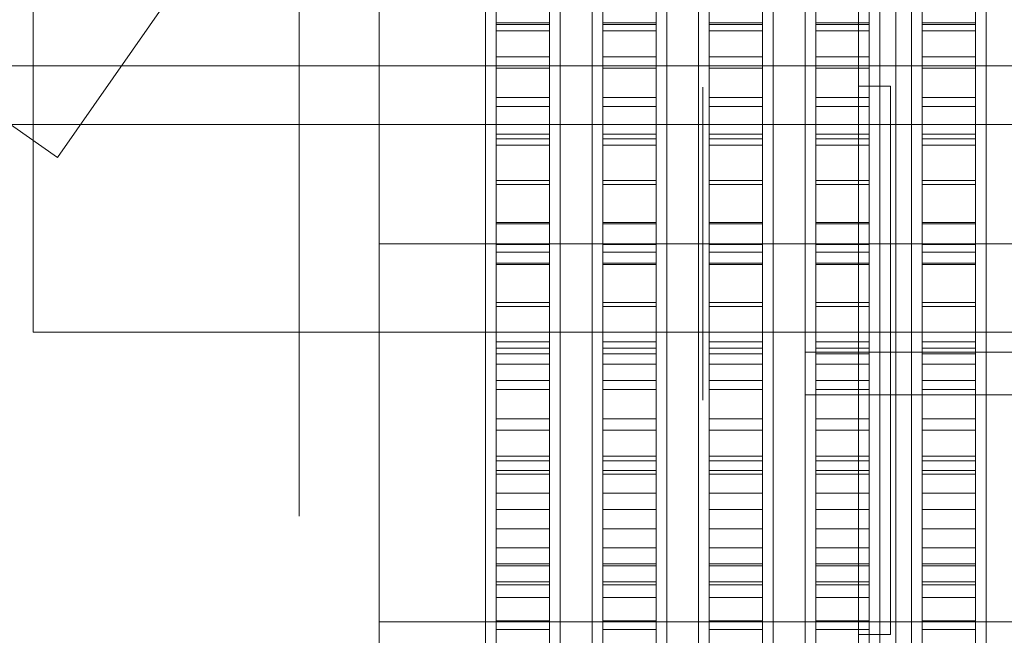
# Model space of a CAD drawing. Header units: millimetres. Extents: x -2233 to 61924, y -68080 to 6847.
# Tile 20 of 256: x -1728 to -1543, y -34457 to -34341. Entities that reach past the tile are written whole.
import ezdxf

# ---------------------------------------------------------------- set-up
doc = ezdxf.new("R2010")
doc.units = ezdxf.units.MM
for name, color, linetype, lineweight in [('COTAS_O', 1, 'Continuous', 0), ('COTAS_P', 1, 'Continuous', 0), ('frontal_briquetadora', 7, 'Continuous', 0), ('frontal_C03', 7, 'Continuous', 0), ('frontal_tolva', 7, 'Continuous', 0)]:
    doc.layers.add(name, color=color, linetype=linetype, lineweight=lineweight)
doc.dimstyles.new('R19_100', dxfattribs={"dimtxt": 250, "dimasz": 150, "dimexe": 150, "dimexo": 80, "dimgap": 100, "dimtad": 1, "dimtih": 1, "dimtoh": 1, "dimdsep": 46, "dimcen": 0.09, "dimadec": 0, "dimazin": 0, "dimtfac": 1, "dimtdec": 4, "dimtofl": 0, "dimtmove": 0, "dimatfit": 3, "dimfxl": 1, "dimtolj": 1, "dimtzin": 0, "dimarcsym": 0})

# ---------------------------------------------------------------- blocks, each defined once
blk = doc.blocks.new('DIM_R27_48')
at = {"layer": 'COTAS_P'}
for p, q in [((-1750, -34600), (-1600, -34555)), ((2600, -34600), (2450, -34555)), ((-1750, -35500), (-1750, -34600)), ((-1750, -34600), (2600, -34600)), ((-1750, -34600), (-1600, -34645)), ((2600, -34600), (2450, -34645)), ((2600, -35500), (2600, -34600))]:
    blk.add_line(p, q, dxfattribs=at)
blk.add_text('4350 P', height=250, dxfattribs=at).set_placement((425, -34500))
blk = doc.blocks.new('DIM_R27_51')
at = {"layer": 'COTAS_O'}
for p, q in [((-1725, -31700), (-1025, -31700)), ((-1025, -31700), (-1070, -31850)), ((-1025, -34400), (-1025, -31700)), ((-1025, -31700), (-980, -31850)), ((-1025, -34400), (-1070, -34250)), ((-1025, -34400), (-980, -34250)), ((-1725, -34400), (-1025, -34400))]:
    blk.add_line(p, q, dxfattribs=at)
blk.add_text('2700 O', height=250, rotation=90, dxfattribs=at).set_placement((-1125, -33050))
blk = doc.blocks.new('DIM_R27_52')
at = {"layer": 'COTAS_O'}
for p, q in [((-1725, -33700), (-1575, -33655)), ((1725, -33700), (1575, -33655)), ((-1725, -34400), (-1725, -33700)), ((-1725, -33700), (1725, -33700)), ((-1725, -33700), (-1575, -33745)), ((1725, -33700), (1575, -33745)), ((1725, -34400), (1725, -33700))]:
    blk.add_line(p, q, dxfattribs=at)
blk.add_text('3450 O', height=250, dxfattribs=at).set_placement((0, -33600))

msp = doc.modelspace()

# ---------------------------------------------------------------- linework, layer by layer
at = {"layer": 'frontal_briquetadora'}
for p, q in [((-1638, -34320.682), (-1638, -34342.212)), ((-1628, -34320.682), (-1628, -34342.212)), ((-1618, -34320.682), (-1618, -34342.212)), ((-1608, -34320.682), (-1608, -34342.212)), ((-1598, -34320.682), (-1598, -34342.212)), ((-1588, -34320.682), (-1588, -34342.212)), ((-1578, -34320.682), (-1578, -34342.212)), ((-1568, -34320.682), (-1568, -34342.212)), ((-1558, -34320.682), (-1558, -34342.212)), ((-1548, -34320.682), (-1548, -34342.212)), ((-1638, -34320.923), (-1638, -34341.896)), ((-1628, -34320.923), (-1628, -34341.896)), ((-1618, -34320.923), (-1618, -34341.896)), ((-1608, -34320.923), (-1608, -34341.896)), ((-1598, -34320.923), (-1598, -34341.896)), ((-1588, -34320.923), (-1588, -34341.896)), ((-1578, -34320.923), (-1578, -34341.896)), ((-1568, -34320.923), (-1568, -34341.896)), ((-1558, -34320.923), (-1558, -34341.896)), ((-1548, -34320.923), (-1548, -34341.896)), ((-1640, -34344.436), (-1640, -34326.286)), ((-1626, -34344.436), (-1626, -34326.286)), ((-1620, -34344.436), (-1620, -34326.286)), ((-1606, -34344.436), (-1606, -34326.286)), ((-1600, -34344.436), (-1600, -34326.286)), ((-1586, -34344.436), (-1586, -34326.286)), ((-1580, -34344.436), (-1580, -34326.286)), ((-1566, -34344.436), (-1566, -34326.286)), ((-1560, -34344.436), (-1560, -34326.286)), ((-1546, -34344.436), (-1546, -34326.286)), ((-1660, -34345.082), (-1660, -34326.995)), ((-1640, -34345.082), (-1640, -34326.995)), ((-1626, -34345.082), (-1626, -34326.995)), ((-1620, -34345.082), (-1620, -34326.995)), ((-1606, -34345.082), (-1606, -34326.995)), ((-1600, -34345.082), (-1600, -34326.995)), ((-1586, -34345.082), (-1586, -34326.995)), ((-1580, -34345.082), (-1580, -34326.995)), ((-1566, -34345.082), (-1566, -34326.995)), ((-1560, -34345.082), (-1560, -34326.995)), ((-1546, -34345.082), (-1546, -34326.995)), ((-1675, -34330), (-1675, -34349.294)), ((-1660, -34330), (-1660, -34349.721)), ((-1660, -34330), (-1660, -34349.862)), ((-1660, -34330), (-1660, -34349.294)), ((-1640, -34330), (-1640, -34349.862)), ((-1640, -34330), (-1640, -34349.621)), ((-1626, -34330), (-1626, -34349.862)), ((-1626, -34330), (-1626, -34349.621)), ((-1620, -34330), (-1620, -34349.862)), ((-1620, -34330), (-1620, -34349.621)), ((-1606, -34330), (-1606, -34349.862)), ((-1606, -34330), (-1606, -34349.621)), ((-1600, -34330), (-1600, -34349.862)), ((-1600, -34330), (-1600, -34349.621)), ((-1586, -34330), (-1586, -34349.862)), ((-1586, -34330), (-1586, -34349.621)), ((-1580, -34330), (-1580, -34349.862)), ((-1580, -34330), (-1580, -34349.621)), ((-1566, -34330), (-1566, -34349.862)), ((-1566, -34330), (-1566, -34349.621)), ((-1560, -34330), (-1560, -34349.862)), ((-1560, -34330), (-1560, -34349.621)), ((-1546, -34330), (-1546, -34349.862)), ((-1546, -34330), (-1546, -34349.621)), ((-1638, -34343.381), (-1638, -34336.471)), ((-1628, -34343.381), (-1628, -34336.471)), ((-1618, -34343.381), (-1618, -34336.471)), ((-1608, -34343.381), (-1608, -34336.471)), ((-1598, -34343.381), (-1598, -34336.471)), ((-1588, -34343.381), (-1588, -34336.471)), ((-1578, -34343.381), (-1578, -34336.471)), ((-1568, -34343.381), (-1568, -34336.471)), ((-1558, -34343.381), (-1558, -34336.471)), ((-1548, -34343.381), (-1548, -34336.471)), ((-1638, -34348.262), (-1638, -34340.735)), ((-1628, -34348.262), (-1628, -34340.735)), ((-1618, -34348.262), (-1618, -34340.735)), ((-1608, -34348.262), (-1608, -34340.735)), ((-1598, -34348.262), (-1598, -34340.735)), ((-1588, -34348.262), (-1588, -34340.735)), ((-1578, -34348.262), (-1578, -34340.735)), ((-1568, -34348.262), (-1568, -34340.735)), ((-1558, -34348.262), (-1558, -34340.735)), ((-1548, -34348.262), (-1548, -34340.735)), ((-1638, -34341.896), (-1638, -34362.811)), ((-1638, -34341.896), (-1628, -34341.896)), ((-1638, -34342.212), (-1638, -34363.683)), ((-1638, -34342.212), (-1628, -34342.212)), ((-1628, -34341.896), (-1628, -34362.811)), ((-1628, -34342.212), (-1628, -34363.683)), ((-1618, -34341.896), (-1618, -34362.811)), ((-1618, -34341.896), (-1608, -34341.896)), ((-1618, -34342.212), (-1618, -34363.683)), ((-1618, -34342.212), (-1608, -34342.212)), ((-1608, -34341.896), (-1608, -34362.811)), ((-1608, -34342.212), (-1608, -34363.683)), ((-1598, -34341.896), (-1598, -34362.811)), ((-1598, -34341.896), (-1588, -34341.896)), ((-1598, -34342.212), (-1598, -34363.683)), ((-1598, -34342.212), (-1588, -34342.212)), ((-1588, -34341.896), (-1588, -34362.811)), ((-1588, -34342.212), (-1588, -34363.683)), ((-1578, -34341.896), (-1578, -34362.811)), ((-1578, -34341.896), (-1568, -34341.896)), ((-1578, -34342.212), (-1578, -34363.683)), ((-1578, -34342.212), (-1568, -34342.212)), ((-1568, -34341.896), (-1568, -34362.811)), ((-1568, -34342.212), (-1568, -34363.683)), ((-1558, -34341.896), (-1558, -34362.811)), ((-1558, -34341.896), (-1548, -34341.896)), ((-1558, -34342.212), (-1558, -34363.683)), ((-1558, -34342.212), (-1548, -34342.212)), ((-1548, -34341.896), (-1548, -34362.811)), ((-1548, -34342.212), (-1548, -34363.683)), ((-1640, -34363.649), (-1640, -34344.436)), ((-1638, -34350.441), (-1638, -34343.381)), ((-1638, -34343.381), (-1628, -34343.381)), ((-1628, -34350.441), (-1628, -34343.381)), ((-1626, -34363.649), (-1626, -34344.436)), ((-1620, -34363.649), (-1620, -34344.436)), ((-1618, -34350.441), (-1618, -34343.381)), ((-1618, -34343.381), (-1608, -34343.381)), ((-1608, -34350.441), (-1608, -34343.381)), ((-1606, -34363.649), (-1606, -34344.436)), ((-1600, -34363.649), (-1600, -34344.436)), ((-1598, -34350.441), (-1598, -34343.381)), ((-1598, -34343.381), (-1588, -34343.381)), ((-1588, -34350.441), (-1588, -34343.381)), ((-1586, -34363.649), (-1586, -34344.436)), ((-1580, -34363.649), (-1580, -34344.436)), ((-1578, -34350.441), (-1578, -34343.381)), ((-1578, -34343.381), (-1568, -34343.381)), ((-1568, -34350.441), (-1568, -34343.381)), ((-1566, -34363.649), (-1566, -34344.436)), ((-1560, -34363.649), (-1560, -34344.436)), ((-1558, -34350.441), (-1558, -34343.381)), ((-1558, -34343.381), (-1548, -34343.381)), ((-1548, -34350.441), (-1548, -34343.381)), ((-1546, -34363.649), (-1546, -34344.436)), ((-1660, -34364.025), (-1660, -34345.082)), ((-1640, -34364.025), (-1640, -34345.082)), ((-1626, -34364.025), (-1626, -34345.082)), ((-1620, -34364.025), (-1620, -34345.082)), ((-1606, -34364.025), (-1606, -34345.082)), ((-1600, -34364.025), (-1600, -34345.082)), ((-1586, -34364.025), (-1586, -34345.082)), ((-1580, -34364.025), (-1580, -34345.082)), ((-1566, -34364.025), (-1566, -34345.082)), ((-1560, -34364.025), (-1560, -34345.082)), ((-1546, -34364.025), (-1546, -34345.082)), ((-1638, -34355.92), (-1638, -34348.262)), ((-1638, -34348.262), (-1628, -34348.262)), ((-1628, -34355.92), (-1628, -34348.262)), ((-1618, -34355.92), (-1618, -34348.262)), ((-1618, -34348.262), (-1608, -34348.262)), ((-1608, -34355.92), (-1608, -34348.262)), ((-1598, -34355.92), (-1598, -34348.262)), ((-1598, -34348.262), (-1588, -34348.262)), ((-1588, -34355.92), (-1588, -34348.262)), ((-1578, -34355.92), (-1578, -34348.262)), ((-1578, -34348.262), (-1568, -34348.262)), ((-1568, -34355.92), (-1568, -34348.262)), ((-1558, -34355.92), (-1558, -34348.262)), ((-1558, -34348.262), (-1548, -34348.262)), ((-1548, -34355.92), (-1548, -34348.262)), ((-1675, -34349.294), (-1675, -34367.93)), ((-1660, -34349.294), (-1660, -34367.93)), ((-1660, -34349.721), (-1660, -34367.845)), ((-1660, -34349.862), (-1660, -34369.642)), ((-1640, -34349.621), (-1640, -34369.158)), ((-1640, -34349.862), (-1640, -34369.642)), ((-1626, -34349.621), (-1626, -34369.158)), ((-1626, -34349.862), (-1626, -34369.642)), ((-1620, -34349.621), (-1620, -34369.158)), ((-1620, -34349.862), (-1620, -34369.642)), ((-1606, -34349.621), (-1606, -34369.158)), ((-1606, -34349.862), (-1606, -34369.642)), ((-1600, -34349.621), (-1600, -34369.158)), ((-1600, -34349.862), (-1600, -34369.642)), ((-1586, -34349.621), (-1586, -34369.158)), ((-1586, -34349.862), (-1586, -34369.642)), ((-1580, -34349.621), (-1580, -34369.158)), ((-1580, -34349.862), (-1580, -34369.642)), ((-1566, -34349.621), (-1566, -34369.158)), ((-1566, -34349.862), (-1566, -34369.642)), ((-1560, -34349.621), (-1560, -34369.158)), ((-1560, -34349.862), (-1560, -34369.642)), ((-1546, -34349.621), (-1546, -34369.158)), ((-1546, -34349.862), (-1546, -34369.642)), ((-1638, -34357.624), (-1638, -34350.441)), ((-1638, -34350.441), (-1628, -34350.441)), ((-1628, -34357.624), (-1628, -34350.441)), ((-1618, -34357.624), (-1618, -34350.441)), ((-1618, -34350.441), (-1608, -34350.441)), ((-1608, -34357.624), (-1608, -34350.441)), ((-1598, -34357.624), (-1598, -34350.441)), ((-1598, -34350.441), (-1588, -34350.441)), ((-1588, -34357.624), (-1588, -34350.441)), ((-1578, -34357.624), (-1578, -34350.441)), ((-1578, -34350.441), (-1568, -34350.441)), ((-1568, -34357.624), (-1568, -34350.441)), ((-1558, -34357.624), (-1558, -34350.441)), ((-1558, -34350.441), (-1548, -34350.441)), ((-1548, -34357.624), (-1548, -34350.441)), ((-1660, -34359.632), (-1660, -34353.762)), ((-1599.2, -34359.818), (-1599.2, -34353.994)), ((-1638, -34363.681), (-1638, -34355.92)), ((-1638, -34355.92), (-1628, -34355.92)), ((-1638, -34364.904), (-1638, -34357.624)), ((-1638, -34357.624), (-1628, -34357.624)), ((-1628, -34363.681), (-1628, -34355.92)), ((-1628, -34364.904), (-1628, -34357.624)), ((-1618, -34363.681), (-1618, -34355.92)), ((-1618, -34355.92), (-1608, -34355.92)), ((-1618, -34364.904), (-1618, -34357.624)), ((-1618, -34357.624), (-1608, -34357.624)), ((-1608, -34363.681), (-1608, -34355.92)), ((-1608, -34364.904), (-1608, -34357.624)), ((-1598, -34363.681), (-1598, -34355.92)), ((-1598, -34355.92), (-1588, -34355.92)), ((-1598, -34364.904), (-1598, -34357.624)), ((-1598, -34357.624), (-1588, -34357.624)), ((-1588, -34363.681), (-1588, -34355.92)), ((-1588, -34364.904), (-1588, -34357.624)), ((-1578, -34363.681), (-1578, -34355.92)), ((-1578, -34355.92), (-1568, -34355.92)), ((-1578, -34364.904), (-1578, -34357.624)), ((-1578, -34357.624), (-1568, -34357.624)), ((-1568, -34363.681), (-1568, -34355.92)), ((-1568, -34364.904), (-1568, -34357.624)), ((-1558, -34363.681), (-1558, -34355.92)), ((-1558, -34355.92), (-1548, -34355.92)), ((-1558, -34364.904), (-1558, -34357.624)), ((-1558, -34357.624), (-1548, -34357.624)), ((-1548, -34363.681), (-1548, -34355.92)), ((-1548, -34364.904), (-1548, -34357.624)), ((-1660, -34370.21), (-1660, -34359.632)), ((-1660, -34365.418), (-1660, -34360.977)), ((-1599.2, -34370.313), (-1599.2, -34359.818)), ((-1638, -34362.811), (-1638, -34383.567)), ((-1638, -34362.811), (-1628, -34362.811)), ((-1628, -34362.811), (-1628, -34383.567)), ((-1618, -34362.811), (-1618, -34383.567)), ((-1618, -34362.811), (-1608, -34362.811)), ((-1608, -34362.811), (-1608, -34383.567)), ((-1598, -34362.811), (-1598, -34383.567)), ((-1598, -34362.811), (-1588, -34362.811)), ((-1588, -34362.811), (-1588, -34383.567)), ((-1578, -34362.811), (-1578, -34383.567)), ((-1578, -34362.811), (-1568, -34362.811)), ((-1568, -34362.811), (-1568, -34383.567)), ((-1558, -34362.811), (-1558, -34383.567)), ((-1558, -34362.811), (-1548, -34362.811)), ((-1548, -34362.811), (-1548, -34383.567)), ((-1660, -34383.4), (-1660, -34364.025)), ((-1640, -34383.4), (-1640, -34363.649)), ((-1640, -34383.4), (-1640, -34364.025)), ((-1638, -34371.516), (-1638, -34363.681)), ((-1638, -34363.683), (-1638, -34384.991)), ((-1638, -34363.683), (-1628, -34363.683)), ((-1638, -34372.253), (-1638, -34364.904)), ((-1638, -34364.904), (-1628, -34364.904)), ((-1628, -34371.516), (-1628, -34363.681)), ((-1628, -34363.683), (-1628, -34384.991)), ((-1628, -34372.253), (-1628, -34364.904)), ((-1626, -34383.4), (-1626, -34363.649)), ((-1626, -34383.4), (-1626, -34364.025)), ((-1620, -34383.4), (-1620, -34363.649)), ((-1620, -34383.4), (-1620, -34364.025)), ((-1618, -34371.516), (-1618, -34363.681)), ((-1618, -34363.683), (-1618, -34384.991)), ((-1618, -34363.683), (-1608, -34363.683)), ((-1618, -34372.253), (-1618, -34364.904)), ((-1618, -34364.904), (-1608, -34364.904)), ((-1608, -34371.516), (-1608, -34363.681)), ((-1608, -34363.683), (-1608, -34384.991)), ((-1608, -34372.253), (-1608, -34364.904)), ((-1606, -34383.4), (-1606, -34363.649)), ((-1606, -34383.4), (-1606, -34364.025)), ((-1600, -34383.4), (-1600, -34363.649)), ((-1600, -34383.4), (-1600, -34364.025)), ((-1598, -34371.516), (-1598, -34363.681)), ((-1598, -34363.683), (-1598, -34384.991)), ((-1598, -34363.683), (-1588, -34363.683)), ((-1598, -34372.253), (-1598, -34364.904)), ((-1598, -34364.904), (-1588, -34364.904)), ((-1588, -34371.516), (-1588, -34363.681)), ((-1588, -34363.683), (-1588, -34384.991)), ((-1588, -34372.253), (-1588, -34364.904)), ((-1586, -34383.4), (-1586, -34363.649)), ((-1586, -34383.4), (-1586, -34364.025)), ((-1580, -34383.4), (-1580, -34363.649)), ((-1580, -34383.4), (-1580, -34364.025)), ((-1578, -34371.516), (-1578, -34363.681)), ((-1578, -34363.683), (-1578, -34384.991)), ((-1578, -34363.683), (-1568, -34363.683)), ((-1578, -34372.253), (-1578, -34364.904)), ((-1578, -34364.904), (-1568, -34364.904)), ((-1568, -34371.516), (-1568, -34363.681)), ((-1568, -34363.683), (-1568, -34384.991)), ((-1568, -34372.253), (-1568, -34364.904)), ((-1566, -34383.4), (-1566, -34363.649)), ((-1566, -34383.4), (-1566, -34364.025)), ((-1560, -34383.4), (-1560, -34363.649)), ((-1560, -34383.4), (-1560, -34364.025)), ((-1558, -34371.516), (-1558, -34363.681)), ((-1558, -34363.683), (-1558, -34384.991)), ((-1558, -34363.683), (-1548, -34363.683)), ((-1558, -34372.253), (-1558, -34364.904)), ((-1558, -34364.904), (-1548, -34364.904)), ((-1548, -34371.516), (-1548, -34363.681)), ((-1548, -34363.683), (-1548, -34384.991)), ((-1548, -34372.253), (-1548, -34364.904)), ((-1546, -34383.4), (-1546, -34363.649)), ((-1546, -34383.4), (-1546, -34364.025)), ((-1660, -34373.421), (-1660, -34365.418)), ((-1675, -34367.93), (-1675, -34385.275)), ((-1660, -34367.845), (-1660, -34382.902)), ((-1660, -34367.93), (-1660, -34385.275)), ((-1660, -34369.642), (-1660, -34389.259)), ((-1660, -34383.4), (-1660, -34370.21)), ((-1640, -34369.158), (-1640, -34388.527)), ((-1640, -34369.642), (-1640, -34389.259)), ((-1626, -34369.158), (-1626, -34388.527)), ((-1626, -34369.642), (-1626, -34389.259)), ((-1620, -34369.158), (-1620, -34388.527)), ((-1620, -34369.642), (-1620, -34389.259)), ((-1606, -34369.158), (-1606, -34388.527)), ((-1606, -34369.642), (-1606, -34389.259)), ((-1600, -34369.158), (-1600, -34388.527)), ((-1600, -34369.642), (-1600, -34389.259)), ((-1599.2, -34383.4), (-1599.2, -34370.313)), ((-1586, -34369.158), (-1586, -34388.527)), ((-1586, -34369.642), (-1586, -34389.259)), ((-1580, -34369.158), (-1580, -34388.527)), ((-1580, -34369.642), (-1580, -34389.259)), ((-1566, -34369.158), (-1566, -34388.527)), ((-1566, -34369.642), (-1566, -34389.259)), ((-1560, -34369.158), (-1560, -34388.527)), ((-1560, -34369.642), (-1560, -34389.259)), ((-1546, -34369.158), (-1546, -34388.527)), ((-1546, -34369.642), (-1546, -34389.259)), ((-1638, -34379.396), (-1638, -34371.516)), ((-1638, -34371.516), (-1628, -34371.516)), ((-1638, -34379.644), (-1638, -34372.253)), ((-1638, -34372.253), (-1628, -34372.253)), ((-1628, -34379.396), (-1628, -34371.516)), ((-1628, -34379.644), (-1628, -34372.253)), ((-1618, -34379.396), (-1618, -34371.516)), ((-1618, -34371.516), (-1608, -34371.516)), ((-1618, -34379.644), (-1618, -34372.253)), ((-1618, -34372.253), (-1608, -34372.253)), ((-1608, -34379.396), (-1608, -34371.516)), ((-1608, -34379.644), (-1608, -34372.253)), ((-1598, -34379.396), (-1598, -34371.516)), ((-1598, -34371.516), (-1588, -34371.516)), ((-1598, -34379.644), (-1598, -34372.253)), ((-1598, -34372.253), (-1588, -34372.253)), ((-1588, -34379.396), (-1588, -34371.516)), ((-1588, -34379.644), (-1588, -34372.253)), ((-1578, -34379.396), (-1578, -34371.516)), ((-1578, -34371.516), (-1568, -34371.516)), ((-1578, -34379.644), (-1578, -34372.253)), ((-1578, -34372.253), (-1568, -34372.253)), ((-1568, -34379.396), (-1568, -34371.516)), ((-1568, -34379.644), (-1568, -34372.253)), ((-1558, -34379.396), (-1558, -34371.516)), ((-1558, -34371.516), (-1548, -34371.516)), ((-1558, -34379.644), (-1558, -34372.253)), ((-1558, -34372.253), (-1548, -34372.253)), ((-1548, -34379.396), (-1548, -34371.516)), ((-1548, -34379.644), (-1548, -34372.253)), ((-1660, -34383.4), (-1660, -34373.421)), ((-1638, -34387.29), (-1638, -34379.396)), ((-1638, -34379.396), (-1628, -34379.396)), ((-1638, -34387.049), (-1638, -34379.644)), ((-1638, -34379.644), (-1628, -34379.644)), ((-1628, -34387.29), (-1628, -34379.396)), ((-1628, -34387.049), (-1628, -34379.644)), ((-1618, -34387.29), (-1618, -34379.396)), ((-1618, -34379.396), (-1608, -34379.396)), ((-1618, -34387.049), (-1618, -34379.644)), ((-1618, -34379.644), (-1608, -34379.644)), ((-1608, -34387.29), (-1608, -34379.396)), ((-1608, -34387.049), (-1608, -34379.644)), ((-1598, -34387.29), (-1598, -34379.396)), ((-1598, -34379.396), (-1588, -34379.396)), ((-1598, -34387.049), (-1598, -34379.644)), ((-1598, -34379.644), (-1588, -34379.644)), ((-1588, -34387.29), (-1588, -34379.396)), ((-1588, -34387.049), (-1588, -34379.644)), ((-1578, -34387.29), (-1578, -34379.396)), ((-1578, -34379.396), (-1568, -34379.396)), ((-1578, -34387.049), (-1578, -34379.644)), ((-1578, -34379.644), (-1568, -34379.644)), ((-1568, -34387.29), (-1568, -34379.396)), ((-1568, -34387.049), (-1568, -34379.644)), ((-1558, -34387.29), (-1558, -34379.396)), ((-1558, -34379.396), (-1548, -34379.396)), ((-1558, -34387.049), (-1558, -34379.644)), ((-1558, -34379.644), (-1548, -34379.644)), ((-1548, -34387.29), (-1548, -34379.396)), ((-1548, -34387.049), (-1548, -34379.644)), ((-1660, -34382.902), (-1660, -34393.674)), ((-1660, -34383.4), (-1510, -34383.4)), ((-1660, -34383.4), (-1660, -34393.379)), ((-1660, -34383.4), (-1660, -34396.59)), ((-1640, -34383.4), (-1660, -34383.4)), ((-1660, -34383.4), (-1660, -34402.775)), ((-1640, -34383.4), (-1626, -34383.4)), ((-1640, -34383.4), (-1640, -34402.775)), ((-1640, -34383.4), (-1640, -34403.151)), ((-1638, -34383.567), (-1638, -34404.063)), ((-1638, -34383.567), (-1628, -34383.567)), ((-1628, -34383.567), (-1628, -34404.063)), ((-1620, -34383.4), (-1626, -34383.4)), ((-1626, -34383.4), (-1626, -34402.775)), ((-1626, -34383.4), (-1626, -34403.151)), ((-1620, -34383.4), (-1606, -34383.4)), ((-1620, -34383.4), (-1620, -34402.775)), ((-1620, -34383.4), (-1620, -34403.151)), ((-1618, -34383.567), (-1618, -34404.063)), ((-1618, -34383.567), (-1608, -34383.567)), ((-1608, -34383.567), (-1608, -34404.063)), ((-1600, -34383.4), (-1606, -34383.4)), ((-1606, -34383.4), (-1606, -34402.775)), ((-1606, -34383.4), (-1606, -34403.151)), ((-1600, -34383.4), (-1586, -34383.4)), ((-1600, -34383.4), (-1600, -34402.775)), ((-1600, -34383.4), (-1600, -34403.151)), ((-1450, -34383.4), (-1599.2, -34383.4)), ((-1599.2, -34383.4), (-1599.2, -34396.487)), ((-1598, -34383.567), (-1598, -34404.063)), ((-1598, -34383.567), (-1588, -34383.567)), ((-1588, -34383.567), (-1588, -34404.063)), ((-1580, -34383.4), (-1586, -34383.4)), ((-1586, -34383.4), (-1586, -34402.775)), ((-1586, -34383.4), (-1586, -34403.151)), ((-1580, -34383.4), (-1566, -34383.4)), ((-1580, -34383.4), (-1580, -34402.775)), ((-1580, -34383.4), (-1580, -34403.151)), ((-1578, -34383.567), (-1578, -34404.063)), ((-1578, -34383.567), (-1568, -34383.567)), ((-1568, -34383.567), (-1568, -34404.063)), ((-1560, -34383.4), (-1566, -34383.4)), ((-1566, -34383.4), (-1566, -34402.775)), ((-1566, -34383.4), (-1566, -34403.151)), ((-1560, -34383.4), (-1546, -34383.4)), ((-1560, -34383.4), (-1560, -34402.775)), ((-1560, -34383.4), (-1560, -34403.151)), ((-1558, -34383.567), (-1558, -34404.063)), ((-1558, -34383.567), (-1548, -34383.567)), ((-1548, -34383.567), (-1548, -34404.063)), ((-1540, -34383.4), (-1546, -34383.4)), ((-1546, -34383.4), (-1546, -34402.775)), ((-1546, -34383.4), (-1546, -34403.151)), ((-1675, -34385.275), (-1675, -34400.738)), ((-1660, -34385.275), (-1660, -34400.738)), ((-1638, -34384.991), (-1638, -34406.032)), ((-1638, -34384.991), (-1628, -34384.991)), ((-1628, -34384.991), (-1628, -34406.032)), ((-1618, -34384.991), (-1618, -34406.032)), ((-1618, -34384.991), (-1608, -34384.991)), ((-1608, -34384.991), (-1608, -34406.032)), ((-1598, -34384.991), (-1598, -34406.032)), ((-1598, -34384.991), (-1588, -34384.991)), ((-1588, -34384.991), (-1588, -34406.032)), ((-1578, -34384.991), (-1578, -34406.032)), ((-1578, -34384.991), (-1568, -34384.991)), ((-1568, -34384.991), (-1568, -34406.032)), ((-1558, -34384.991), (-1558, -34406.032)), ((-1558, -34384.991), (-1548, -34384.991)), ((-1548, -34384.991), (-1548, -34406.032)), ((-1638, -34394.44), (-1638, -34387.049)), ((-1638, -34387.049), (-1628, -34387.049)), ((-1638, -34395.17), (-1638, -34387.29)), ((-1638, -34387.29), (-1628, -34387.29)), ((-1628, -34394.44), (-1628, -34387.049)), ((-1628, -34395.17), (-1628, -34387.29)), ((-1618, -34394.44), (-1618, -34387.049)), ((-1618, -34387.049), (-1608, -34387.049)), ((-1618, -34395.17), (-1618, -34387.29)), ((-1618, -34387.29), (-1608, -34387.29)), ((-1608, -34394.44), (-1608, -34387.049)), ((-1608, -34395.17), (-1608, -34387.29)), ((-1598, -34394.44), (-1598, -34387.049)), ((-1598, -34387.049), (-1588, -34387.049)), ((-1598, -34395.17), (-1598, -34387.29)), ((-1598, -34387.29), (-1588, -34387.29)), ((-1588, -34394.44), (-1588, -34387.049)), ((-1588, -34395.17), (-1588, -34387.29)), ((-1578, -34394.44), (-1578, -34387.049)), ((-1578, -34387.049), (-1568, -34387.049)), ((-1578, -34395.17), (-1578, -34387.29)), ((-1578, -34387.29), (-1568, -34387.29)), ((-1568, -34394.44), (-1568, -34387.049)), ((-1568, -34395.17), (-1568, -34387.29)), ((-1558, -34394.44), (-1558, -34387.049)), ((-1558, -34387.049), (-1548, -34387.049)), ((-1558, -34395.17), (-1558, -34387.29)), ((-1558, -34387.29), (-1548, -34387.29)), ((-1548, -34394.44), (-1548, -34387.049)), ((-1548, -34395.17), (-1548, -34387.29)), ((-1640, -34388.527), (-1640, -34407.646)), ((-1626, -34388.527), (-1626, -34407.646)), ((-1620, -34388.527), (-1620, -34407.646)), ((-1606, -34388.527), (-1606, -34407.646)), ((-1600, -34388.527), (-1600, -34407.646)), ((-1586, -34388.527), (-1586, -34407.646)), ((-1580, -34388.527), (-1580, -34407.646)), ((-1566, -34388.527), (-1566, -34407.646)), ((-1560, -34388.527), (-1560, -34407.646)), ((-1546, -34388.527), (-1546, -34407.646)), ((-1660, -34389.259), (-1660, -34408.633)), ((-1640, -34389.259), (-1640, -34408.633)), ((-1626, -34389.259), (-1626, -34408.633)), ((-1620, -34389.259), (-1620, -34408.633)), ((-1606, -34389.259), (-1606, -34408.633)), ((-1600, -34389.259), (-1600, -34408.633)), ((-1586, -34389.259), (-1586, -34408.633)), ((-1580, -34389.259), (-1580, -34408.633)), ((-1566, -34389.259), (-1566, -34408.633)), ((-1560, -34389.259), (-1560, -34408.633)), ((-1546, -34389.259), (-1546, -34408.633)), ((-1660, -34393.379), (-1660, -34401.382)), ((-1660, -34393.674), (-1660, -34399.287)), ((-1638, -34401.79), (-1638, -34394.44)), ((-1638, -34394.44), (-1628, -34394.44)), ((-1628, -34401.79), (-1628, -34394.44)), ((-1618, -34401.79), (-1618, -34394.44)), ((-1618, -34394.44), (-1608, -34394.44)), ((-1608, -34401.79), (-1608, -34394.44)), ((-1598, -34401.79), (-1598, -34394.44)), ((-1598, -34394.44), (-1588, -34394.44)), ((-1588, -34401.79), (-1588, -34394.44)), ((-1578, -34401.79), (-1578, -34394.44)), ((-1578, -34394.44), (-1568, -34394.44)), ((-1568, -34401.79), (-1568, -34394.44)), ((-1558, -34401.79), (-1558, -34394.44)), ((-1558, -34394.44), (-1548, -34394.44)), ((-1548, -34401.79), (-1548, -34394.44)), ((-1638, -34403.006), (-1638, -34395.17)), ((-1638, -34395.17), (-1628, -34395.17)), ((-1628, -34403.006), (-1628, -34395.17)), ((-1618, -34403.006), (-1618, -34395.17)), ((-1618, -34395.17), (-1608, -34395.17)), ((-1608, -34403.006), (-1608, -34395.17)), ((-1599.2, -34396.487), (-1599.2, -34406.982)), ((-1598, -34403.006), (-1598, -34395.17)), ((-1598, -34395.17), (-1588, -34395.17)), ((-1588, -34403.006), (-1588, -34395.17)), ((-1578, -34403.006), (-1578, -34395.17)), ((-1578, -34395.17), (-1568, -34395.17)), ((-1568, -34403.006), (-1568, -34395.17)), ((-1558, -34403.006), (-1558, -34395.17)), ((-1558, -34395.17), (-1548, -34395.17)), ((-1548, -34403.006), (-1548, -34395.17)), ((-1660, -34396.59), (-1660, -34407.168)), ((-1675, -34400.738), (-1675, -34413.792)), ((-1660, -34400.738), (-1660, -34413.792)), ((-1660, -34401.382), (-1660, -34405.823)), ((-1638, -34409.071), (-1638, -34401.79)), ((-1638, -34401.79), (-1628, -34401.79)), ((-1628, -34409.071), (-1628, -34401.79)), ((-1618, -34409.071), (-1618, -34401.79)), ((-1618, -34401.79), (-1608, -34401.79)), ((-1608, -34409.071), (-1608, -34401.79)), ((-1598, -34409.071), (-1598, -34401.79)), ((-1598, -34401.79), (-1588, -34401.79)), ((-1588, -34409.071), (-1588, -34401.79)), ((-1578, -34409.071), (-1578, -34401.79)), ((-1578, -34401.79), (-1568, -34401.79)), ((-1568, -34409.071), (-1568, -34401.79)), ((-1558, -34409.071), (-1558, -34401.79)), ((-1558, -34401.79), (-1548, -34401.79)), ((-1548, -34409.071), (-1548, -34401.79)), ((-1660, -34402.775), (-1660, -34421.718)), ((-1640, -34402.775), (-1640, -34421.718)), ((-1640, -34403.151), (-1640, -34422.364)), ((-1638, -34410.768), (-1638, -34403.006)), ((-1638, -34403.006), (-1628, -34403.006)), ((-1628, -34410.768), (-1628, -34403.006)), ((-1626, -34402.775), (-1626, -34421.718)), ((-1626, -34403.151), (-1626, -34422.364)), ((-1620, -34402.775), (-1620, -34421.718)), ((-1620, -34403.151), (-1620, -34422.364)), ((-1618, -34410.768), (-1618, -34403.006)), ((-1618, -34403.006), (-1608, -34403.006)), ((-1608, -34410.768), (-1608, -34403.006)), ((-1606, -34402.775), (-1606, -34421.718)), ((-1606, -34403.151), (-1606, -34422.364)), ((-1600, -34402.775), (-1600, -34421.718)), ((-1600, -34403.151), (-1600, -34422.364)), ((-1598, -34410.768), (-1598, -34403.006)), ((-1598, -34403.006), (-1588, -34403.006)), ((-1588, -34410.768), (-1588, -34403.006)), ((-1586, -34402.775), (-1586, -34421.718)), ((-1586, -34403.151), (-1586, -34422.364)), ((-1580, -34402.775), (-1580, -34421.718)), ((-1580, -34403.151), (-1580, -34422.364)), ((-1578, -34410.768), (-1578, -34403.006)), ((-1578, -34403.006), (-1568, -34403.006)), ((-1568, -34410.768), (-1568, -34403.006)), ((-1566, -34402.775), (-1566, -34421.718)), ((-1566, -34403.151), (-1566, -34422.364)), ((-1560, -34402.775), (-1560, -34421.718)), ((-1560, -34403.151), (-1560, -34422.364)), ((-1558, -34410.768), (-1558, -34403.006)), ((-1558, -34403.006), (-1548, -34403.006)), ((-1548, -34410.768), (-1548, -34403.006)), ((-1546, -34402.775), (-1546, -34421.718)), ((-1546, -34403.151), (-1546, -34422.364)), ((-1638, -34404.063), (-1638, -34424.199)), ((-1638, -34404.063), (-1628, -34404.063)), ((-1628, -34404.063), (-1628, -34424.199)), ((-1618, -34404.063), (-1618, -34424.199)), ((-1618, -34404.063), (-1608, -34404.063)), ((-1608, -34404.063), (-1608, -34424.199)), ((-1598, -34404.063), (-1598, -34424.199)), ((-1598, -34404.063), (-1588, -34404.063)), ((-1588, -34404.063), (-1588, -34424.199)), ((-1578, -34404.063), (-1578, -34424.199)), ((-1578, -34404.063), (-1568, -34404.063)), ((-1568, -34404.063), (-1568, -34424.199)), ((-1558, -34404.063), (-1558, -34424.199)), ((-1558, -34404.063), (-1548, -34404.063)), ((-1548, -34404.063), (-1548, -34424.199)), ((-1660, -34407.168), (-1660, -34413.038)), ((-1640, -34407.646), (-1640, -34426.432)), ((-1638, -34406.032), (-1638, -34426.703)), ((-1638, -34406.032), (-1628, -34406.032)), ((-1628, -34406.032), (-1628, -34426.703)), ((-1626, -34407.646), (-1626, -34426.432)), ((-1620, -34407.646), (-1620, -34426.432)), ((-1618, -34406.032), (-1618, -34426.703)), ((-1618, -34406.032), (-1608, -34406.032)), ((-1608, -34406.032), (-1608, -34426.703)), ((-1606, -34407.646), (-1606, -34426.432)), ((-1600, -34407.646), (-1600, -34426.432)), ((-1599.2, -34406.982), (-1599.2, -34412.806)), ((-1598, -34406.032), (-1598, -34426.703)), ((-1598, -34406.032), (-1588, -34406.032)), ((-1588, -34406.032), (-1588, -34426.703)), ((-1586, -34407.646), (-1586, -34426.432)), ((-1580, -34407.646), (-1580, -34426.432)), ((-1578, -34406.032), (-1578, -34426.703)), ((-1578, -34406.032), (-1568, -34406.032)), ((-1568, -34406.032), (-1568, -34426.703)), ((-1566, -34407.646), (-1566, -34426.432)), ((-1560, -34407.646), (-1560, -34426.432)), ((-1558, -34406.032), (-1558, -34426.703)), ((-1558, -34406.032), (-1548, -34406.032)), ((-1548, -34406.032), (-1548, -34426.703)), ((-1546, -34407.646), (-1546, -34426.432)), ((-1660, -34408.633), (-1660, -34427.684)), ((-1640, -34408.633), (-1640, -34427.684)), ((-1638, -34416.256), (-1638, -34409.071)), ((-1638, -34409.071), (-1628, -34409.071)), ((-1628, -34416.256), (-1628, -34409.071)), ((-1626, -34408.633), (-1626, -34427.684)), ((-1620, -34408.633), (-1620, -34427.684)), ((-1618, -34416.256), (-1618, -34409.071)), ((-1618, -34409.071), (-1608, -34409.071)), ((-1608, -34416.256), (-1608, -34409.071)), ((-1606, -34408.633), (-1606, -34427.684)), ((-1600, -34408.633), (-1600, -34427.684)), ((-1598, -34416.256), (-1598, -34409.071)), ((-1598, -34409.071), (-1588, -34409.071)), ((-1588, -34416.256), (-1588, -34409.071)), ((-1586, -34408.633), (-1586, -34427.684)), ((-1580, -34408.633), (-1580, -34427.684)), ((-1578, -34416.256), (-1578, -34409.071)), ((-1578, -34409.071), (-1568, -34409.071)), ((-1568, -34416.256), (-1568, -34409.071)), ((-1566, -34408.633), (-1566, -34427.684)), ((-1560, -34408.633), (-1560, -34427.684)), ((-1558, -34416.256), (-1558, -34409.071)), ((-1558, -34409.071), (-1548, -34409.071)), ((-1548, -34416.256), (-1548, -34409.071)), ((-1546, -34408.633), (-1546, -34427.684)), ((-1638, -34418.428), (-1638, -34410.768)), ((-1638, -34410.768), (-1628, -34410.768)), ((-1628, -34418.428), (-1628, -34410.768)), ((-1618, -34418.428), (-1618, -34410.768)), ((-1618, -34410.768), (-1608, -34410.768)), ((-1608, -34418.428), (-1608, -34410.768)), ((-1598, -34418.428), (-1598, -34410.768)), ((-1598, -34410.768), (-1588, -34410.768)), ((-1588, -34418.428), (-1588, -34410.768)), ((-1578, -34418.428), (-1578, -34410.768)), ((-1578, -34410.768), (-1568, -34410.768)), ((-1568, -34418.428), (-1568, -34410.768)), ((-1558, -34418.428), (-1558, -34410.768)), ((-1558, -34410.768), (-1548, -34410.768)), ((-1548, -34418.428), (-1548, -34410.768)), ((-1675, -34413.792), (-1675, -34423.992)), ((-1660, -34413.792), (-1660, -34423.992)), ((-1638, -34423.318), (-1638, -34416.256)), ((-1638, -34416.256), (-1628, -34416.256)), ((-1628, -34423.318), (-1628, -34416.256)), ((-1618, -34423.318), (-1618, -34416.256)), ((-1618, -34416.256), (-1608, -34416.256)), ((-1608, -34423.318), (-1608, -34416.256)), ((-1598, -34423.318), (-1598, -34416.256)), ((-1598, -34416.256), (-1588, -34416.256)), ((-1588, -34423.318), (-1588, -34416.256)), ((-1578, -34423.318), (-1578, -34416.256)), ((-1578, -34416.256), (-1568, -34416.256)), ((-1568, -34423.318), (-1568, -34416.256)), ((-1558, -34423.318), (-1558, -34416.256)), ((-1558, -34416.256), (-1548, -34416.256)), ((-1548, -34423.318), (-1548, -34416.256)), ((-1638, -34425.957), (-1638, -34418.428)), ((-1638, -34418.428), (-1628, -34418.428)), ((-1628, -34425.957), (-1628, -34418.428)), ((-1618, -34425.957), (-1618, -34418.428)), ((-1618, -34418.428), (-1608, -34418.428)), ((-1608, -34425.957), (-1608, -34418.428)), ((-1598, -34425.957), (-1598, -34418.428)), ((-1598, -34418.428), (-1588, -34418.428)), ((-1588, -34425.957), (-1588, -34418.428)), ((-1578, -34425.957), (-1578, -34418.428)), ((-1578, -34418.428), (-1568, -34418.428)), ((-1568, -34425.957), (-1568, -34418.428)), ((-1558, -34425.957), (-1558, -34418.428)), ((-1558, -34418.428), (-1548, -34418.428)), ((-1548, -34425.957), (-1548, -34418.428)), ((-1660, -34421.718), (-1660, -34439.805)), ((-1640, -34421.718), (-1640, -34439.805)), ((-1640, -34422.364), (-1640, -34440.514)), ((-1626, -34421.718), (-1626, -34439.805)), ((-1626, -34422.364), (-1626, -34440.514)), ((-1620, -34421.718), (-1620, -34439.805)), ((-1620, -34422.364), (-1620, -34440.514)), ((-1606, -34421.718), (-1606, -34439.805)), ((-1606, -34422.364), (-1606, -34440.514)), ((-1600, -34421.718), (-1600, -34439.805)), ((-1600, -34422.364), (-1600, -34440.514)), ((-1586, -34421.718), (-1586, -34439.805)), ((-1586, -34422.364), (-1586, -34440.514)), ((-1580, -34421.718), (-1580, -34439.805)), ((-1580, -34422.364), (-1580, -34440.514)), ((-1566, -34421.718), (-1566, -34439.805)), ((-1566, -34422.364), (-1566, -34440.514)), ((-1560, -34421.718), (-1560, -34439.805)), ((-1560, -34422.364), (-1560, -34440.514)), ((-1546, -34421.718), (-1546, -34439.805)), ((-1546, -34422.364), (-1546, -34440.514)), ((-1675, -34423.992), (-1675, -34430.992)), ((-1660, -34423.992), (-1660, -34430.992)), ((-1638, -34430.23), (-1638, -34423.318)), ((-1638, -34423.318), (-1628, -34423.318)), ((-1638, -34424.199), (-1638, -34443.878)), ((-1638, -34424.199), (-1628, -34424.199)), ((-1628, -34430.23), (-1628, -34423.318)), ((-1628, -34424.199), (-1628, -34443.878)), ((-1618, -34430.23), (-1618, -34423.318)), ((-1618, -34423.318), (-1608, -34423.318)), ((-1618, -34424.199), (-1618, -34443.878)), ((-1618, -34424.199), (-1608, -34424.199)), ((-1608, -34430.23), (-1608, -34423.318)), ((-1608, -34424.199), (-1608, -34443.878)), ((-1598, -34430.23), (-1598, -34423.318)), ((-1598, -34423.318), (-1588, -34423.318)), ((-1598, -34424.199), (-1598, -34443.878)), ((-1598, -34424.199), (-1588, -34424.199)), ((-1588, -34430.23), (-1588, -34423.318)), ((-1588, -34424.199), (-1588, -34443.878)), ((-1578, -34430.23), (-1578, -34423.318)), ((-1578, -34423.318), (-1568, -34423.318)), ((-1578, -34424.199), (-1578, -34443.878)), ((-1578, -34424.199), (-1568, -34424.199)), ((-1568, -34430.23), (-1568, -34423.318)), ((-1568, -34424.199), (-1568, -34443.878)), ((-1558, -34430.23), (-1558, -34423.318)), ((-1558, -34423.318), (-1548, -34423.318)), ((-1558, -34424.199), (-1558, -34443.878)), ((-1558, -34424.199), (-1548, -34424.199)), ((-1548, -34430.23), (-1548, -34423.318)), ((-1548, -34424.199), (-1548, -34443.878)), ((-1638, -34433.326), (-1638, -34425.957)), ((-1638, -34425.957), (-1628, -34425.957)), ((-1628, -34433.326), (-1628, -34425.957)), ((-1618, -34433.326), (-1618, -34425.957)), ((-1618, -34425.957), (-1608, -34425.957)), ((-1608, -34433.326), (-1608, -34425.957)), ((-1598, -34433.326), (-1598, -34425.957)), ((-1598, -34425.957), (-1588, -34425.957)), ((-1588, -34433.326), (-1588, -34425.957)), ((-1578, -34433.326), (-1578, -34425.957)), ((-1578, -34425.957), (-1568, -34425.957)), ((-1568, -34433.326), (-1568, -34425.957)), ((-1558, -34433.326), (-1558, -34425.957)), ((-1558, -34425.957), (-1548, -34425.957)), ((-1548, -34433.326), (-1548, -34425.957)), ((-1660, -34427.684), (-1660, -34446.333)), ((-1640, -34426.432), (-1640, -34444.805)), ((-1640, -34427.684), (-1640, -34446.333)), ((-1638, -34426.703), (-1638, -34446.905)), ((-1638, -34426.703), (-1628, -34426.703)), ((-1628, -34426.703), (-1628, -34446.905)), ((-1626, -34426.432), (-1626, -34444.805)), ((-1626, -34427.684), (-1626, -34446.333)), ((-1620, -34426.432), (-1620, -34444.805)), ((-1620, -34427.684), (-1620, -34446.333)), ((-1618, -34426.703), (-1618, -34446.905)), ((-1618, -34426.703), (-1608, -34426.703)), ((-1608, -34426.703), (-1608, -34446.905)), ((-1606, -34426.432), (-1606, -34444.805)), ((-1606, -34427.684), (-1606, -34446.333)), ((-1600, -34426.432), (-1600, -34444.805)), ((-1600, -34427.684), (-1600, -34446.333)), ((-1598, -34426.703), (-1598, -34446.905)), ((-1598, -34426.703), (-1588, -34426.703)), ((-1588, -34426.703), (-1588, -34446.905)), ((-1586, -34426.432), (-1586, -34444.805)), ((-1586, -34427.684), (-1586, -34446.333)), ((-1580, -34426.432), (-1580, -34444.805)), ((-1580, -34427.684), (-1580, -34446.333)), ((-1578, -34426.703), (-1578, -34446.905)), ((-1578, -34426.703), (-1568, -34426.703)), ((-1568, -34426.703), (-1568, -34446.905)), ((-1566, -34426.432), (-1566, -34444.805)), ((-1566, -34427.684), (-1566, -34446.333)), ((-1560, -34426.432), (-1560, -34444.805)), ((-1560, -34427.684), (-1560, -34446.333)), ((-1558, -34426.703), (-1558, -34446.905)), ((-1558, -34426.703), (-1548, -34426.703)), ((-1548, -34426.703), (-1548, -34446.905)), ((-1546, -34426.432), (-1546, -34444.805)), ((-1546, -34427.684), (-1546, -34446.333)), ((-1675, -34430.992), (-1675, -34434.552)), ((-1660, -34430.992), (-1660, -34434.552)), ((-1638, -34436.967), (-1638, -34430.23)), ((-1638, -34430.23), (-1628, -34430.23)), ((-1628, -34436.967), (-1628, -34430.23)), ((-1618, -34436.967), (-1618, -34430.23)), ((-1618, -34430.23), (-1608, -34430.23)), ((-1608, -34436.967), (-1608, -34430.23)), ((-1598, -34436.967), (-1598, -34430.23)), ((-1598, -34430.23), (-1588, -34430.23)), ((-1588, -34436.967), (-1588, -34430.23)), ((-1578, -34436.967), (-1578, -34430.23)), ((-1578, -34430.23), (-1568, -34430.23)), ((-1568, -34436.967), (-1568, -34430.23)), ((-1558, -34436.967), (-1558, -34430.23)), ((-1558, -34430.23), (-1548, -34430.23)), ((-1548, -34436.967), (-1548, -34430.23)), ((-1660, -34436.432), (-1660, -34431.991)), ((-1638, -34440.509), (-1638, -34433.326)), ((-1638, -34433.326), (-1628, -34433.326)), ((-1628, -34440.509), (-1628, -34433.326)), ((-1618, -34440.509), (-1618, -34433.326)), ((-1618, -34433.326), (-1608, -34433.326)), ((-1608, -34440.509), (-1608, -34433.326)), ((-1598, -34440.509), (-1598, -34433.326)), ((-1598, -34433.326), (-1588, -34433.326)), ((-1588, -34440.509), (-1588, -34433.326)), ((-1578, -34440.509), (-1578, -34433.326)), ((-1578, -34433.326), (-1568, -34433.326)), ((-1568, -34440.509), (-1568, -34433.326)), ((-1558, -34440.509), (-1558, -34433.326)), ((-1558, -34433.326), (-1548, -34433.326)), ((-1548, -34440.509), (-1548, -34433.326)), ((-1660, -34444.435), (-1660, -34436.432)), ((-1638, -34443.503), (-1638, -34436.967)), ((-1638, -34436.967), (-1628, -34436.967)), ((-1628, -34443.503), (-1628, -34436.967)), ((-1618, -34443.503), (-1618, -34436.967)), ((-1618, -34436.967), (-1608, -34436.967)), ((-1608, -34443.503), (-1608, -34436.967)), ((-1598, -34443.503), (-1598, -34436.967)), ((-1598, -34436.967), (-1588, -34436.967)), ((-1588, -34443.503), (-1588, -34436.967)), ((-1578, -34443.503), (-1578, -34436.967)), ((-1578, -34436.967), (-1568, -34436.967)), ((-1568, -34443.503), (-1568, -34436.967)), ((-1558, -34443.503), (-1558, -34436.967)), ((-1558, -34436.967), (-1548, -34436.967)), ((-1548, -34443.503), (-1548, -34436.967)), ((-1660, -34443.861), (-1660, -34438.248)), ((-1660, -34439.805), (-1660, -34456.632)), ((-1640, -34439.805), (-1640, -34456.632)), ((-1640, -34440.514), (-1640, -34457.106)), ((-1638, -34447.477), (-1638, -34440.509)), ((-1638, -34440.509), (-1628, -34440.509)), ((-1628, -34447.477), (-1628, -34440.509)), ((-1626, -34439.805), (-1626, -34456.632)), ((-1626, -34440.514), (-1626, -34457.106)), ((-1620, -34439.805), (-1620, -34456.632)), ((-1620, -34440.514), (-1620, -34457.106)), ((-1618, -34447.477), (-1618, -34440.509)), ((-1618, -34440.509), (-1608, -34440.509)), ((-1608, -34447.477), (-1608, -34440.509)), ((-1606, -34439.805), (-1606, -34456.632)), ((-1606, -34440.514), (-1606, -34457.106)), ((-1600, -34439.805), (-1600, -34456.632)), ((-1600, -34440.514), (-1600, -34457.106)), ((-1598, -34447.477), (-1598, -34440.509)), ((-1598, -34440.509), (-1588, -34440.509)), ((-1588, -34447.477), (-1588, -34440.509)), ((-1586, -34439.805), (-1586, -34456.632)), ((-1586, -34440.514), (-1586, -34457.106)), ((-1580, -34439.805), (-1580, -34456.632)), ((-1580, -34440.514), (-1580, -34457.106)), ((-1578, -34447.477), (-1578, -34440.509)), ((-1578, -34440.509), (-1568, -34440.509)), ((-1568, -34447.477), (-1568, -34440.509)), ((-1566, -34439.805), (-1566, -34456.632)), ((-1566, -34440.514), (-1566, -34457.106)), ((-1560, -34439.805), (-1560, -34456.632)), ((-1560, -34440.514), (-1560, -34457.106)), ((-1558, -34447.477), (-1558, -34440.509)), ((-1558, -34440.509), (-1548, -34440.509)), ((-1548, -34447.477), (-1548, -34440.509)), ((-1546, -34439.805), (-1546, -34456.632)), ((-1546, -34440.514), (-1546, -34457.106)), ((-1660, -34454.633), (-1660, -34443.861)), ((-1660, -34454.414), (-1660, -34444.435)), ((-1638, -34449.815), (-1638, -34443.503)), ((-1638, -34443.503), (-1628, -34443.503)), ((-1638, -34443.878), (-1638, -34463.004)), ((-1638, -34443.878), (-1628, -34443.878)), ((-1628, -34449.815), (-1628, -34443.503)), ((-1628, -34443.878), (-1628, -34463.004)), ((-1618, -34449.815), (-1618, -34443.503)), ((-1618, -34443.503), (-1608, -34443.503)), ((-1618, -34443.878), (-1618, -34463.004)), ((-1618, -34443.878), (-1608, -34443.878)), ((-1608, -34449.815), (-1608, -34443.503)), ((-1608, -34443.878), (-1608, -34463.004)), ((-1598, -34449.815), (-1598, -34443.503)), ((-1598, -34443.503), (-1588, -34443.503)), ((-1598, -34443.878), (-1598, -34463.004)), ((-1598, -34443.878), (-1588, -34443.878)), ((-1588, -34449.815), (-1588, -34443.503)), ((-1588, -34443.878), (-1588, -34463.004)), ((-1578, -34449.815), (-1578, -34443.503)), ((-1578, -34443.503), (-1568, -34443.503)), ((-1578, -34443.878), (-1578, -34463.004)), ((-1578, -34443.878), (-1568, -34443.878)), ((-1568, -34449.815), (-1568, -34443.503)), ((-1568, -34443.878), (-1568, -34463.004)), ((-1558, -34449.815), (-1558, -34443.503)), ((-1558, -34443.503), (-1548, -34443.503)), ((-1558, -34443.878), (-1558, -34463.004)), ((-1558, -34443.878), (-1548, -34443.878)), ((-1548, -34449.815), (-1548, -34443.503)), ((-1548, -34443.878), (-1548, -34463.004)), ((-1660, -34446.333), (-1660, -34464.504)), ((-1640, -34444.805), (-1640, -34462.687)), ((-1640, -34446.333), (-1640, -34464.504)), ((-1626, -34444.805), (-1626, -34462.687)), ((-1626, -34446.333), (-1626, -34464.504)), ((-1620, -34444.805), (-1620, -34462.687)), ((-1620, -34446.333), (-1620, -34464.504)), ((-1606, -34444.805), (-1606, -34462.687)), ((-1606, -34446.333), (-1606, -34464.504)), ((-1600, -34444.805), (-1600, -34462.687)), ((-1600, -34446.333), (-1600, -34464.504)), ((-1586, -34444.805), (-1586, -34462.687)), ((-1586, -34446.333), (-1586, -34464.504)), ((-1580, -34444.805), (-1580, -34462.687)), ((-1580, -34446.333), (-1580, -34464.504)), ((-1566, -34444.805), (-1566, -34462.687)), ((-1566, -34446.333), (-1566, -34464.504)), ((-1560, -34444.805), (-1560, -34462.687)), ((-1560, -34446.333), (-1560, -34464.504)), ((-1546, -34444.805), (-1546, -34462.687)), ((-1546, -34446.333), (-1546, -34464.504)), ((-1638, -34446.905), (-1638, -34466.539)), ((-1638, -34446.905), (-1628, -34446.905)), ((-1638, -34454.206), (-1638, -34447.477)), ((-1638, -34447.477), (-1628, -34447.477)), ((-1628, -34446.905), (-1628, -34466.539)), ((-1628, -34454.206), (-1628, -34447.477)), ((-1618, -34446.905), (-1618, -34466.539)), ((-1618, -34446.905), (-1608, -34446.905)), ((-1618, -34454.206), (-1618, -34447.477)), ((-1618, -34447.477), (-1608, -34447.477)), ((-1608, -34446.905), (-1608, -34466.539)), ((-1608, -34454.206), (-1608, -34447.477)), ((-1598, -34446.905), (-1598, -34466.539)), ((-1598, -34446.905), (-1588, -34446.905)), ((-1598, -34454.206), (-1598, -34447.477)), ((-1598, -34447.477), (-1588, -34447.477)), ((-1588, -34446.905), (-1588, -34466.539)), ((-1588, -34454.206), (-1588, -34447.477)), ((-1578, -34446.905), (-1578, -34466.539)), ((-1578, -34446.905), (-1568, -34446.905)), ((-1578, -34454.206), (-1578, -34447.477)), ((-1578, -34447.477), (-1568, -34447.477)), ((-1568, -34446.905), (-1568, -34466.539)), ((-1568, -34454.206), (-1568, -34447.477)), ((-1558, -34446.905), (-1558, -34466.539)), ((-1558, -34446.905), (-1548, -34446.905)), ((-1558, -34454.206), (-1558, -34447.477)), ((-1558, -34447.477), (-1548, -34447.477)), ((-1548, -34446.905), (-1548, -34466.539)), ((-1548, -34454.206), (-1548, -34447.477)), ((-1638, -34455.877), (-1638, -34449.815)), ((-1638, -34449.815), (-1628, -34449.815)), ((-1628, -34455.877), (-1628, -34449.815)), ((-1618, -34455.877), (-1618, -34449.815)), ((-1618, -34449.815), (-1608, -34449.815)), ((-1608, -34455.877), (-1608, -34449.815)), ((-1598, -34455.877), (-1598, -34449.815)), ((-1598, -34449.815), (-1588, -34449.815)), ((-1588, -34455.877), (-1588, -34449.815)), ((-1578, -34455.877), (-1578, -34449.815)), ((-1578, -34449.815), (-1568, -34449.815)), ((-1568, -34455.877), (-1568, -34449.815)), ((-1558, -34455.877), (-1558, -34449.815)), ((-1558, -34449.815), (-1548, -34449.815)), ((-1548, -34455.877), (-1548, -34449.815)), ((-1660, -34454.414), (-1510, -34454.414)), ((-1660, -34454.414), (-1660, -34464.393)), ((-1660, -34469.69), (-1660, -34454.633)), ((-1638, -34460.669), (-1638, -34454.206)), ((-1638, -34454.206), (-1628, -34454.206)), ((-1628, -34460.669), (-1628, -34454.206)), ((-1618, -34460.669), (-1618, -34454.206)), ((-1618, -34454.206), (-1608, -34454.206)), ((-1608, -34460.669), (-1608, -34454.206)), ((-1598, -34460.669), (-1598, -34454.206)), ((-1598, -34454.206), (-1588, -34454.206)), ((-1588, -34460.669), (-1588, -34454.206)), ((-1578, -34460.669), (-1578, -34454.206)), ((-1578, -34454.206), (-1568, -34454.206)), ((-1568, -34460.669), (-1568, -34454.206)), ((-1558, -34460.669), (-1558, -34454.206)), ((-1558, -34454.206), (-1548, -34454.206)), ((-1548, -34460.669), (-1548, -34454.206)), ((-1660, -34456.632), (-1660, -34471.822)), ((-1640, -34456.632), (-1640, -34471.822)), ((-1638, -34461.668), (-1638, -34455.877)), ((-1638, -34455.877), (-1628, -34455.877)), ((-1628, -34461.668), (-1628, -34455.877)), ((-1626, -34456.632), (-1626, -34471.822)), ((-1620, -34456.632), (-1620, -34471.822)), ((-1618, -34461.668), (-1618, -34455.877)), ((-1618, -34455.877), (-1608, -34455.877)), ((-1608, -34461.668), (-1608, -34455.877)), ((-1606, -34456.632), (-1606, -34471.822)), ((-1600, -34456.632), (-1600, -34471.822)), ((-1598, -34461.668), (-1598, -34455.877)), ((-1598, -34455.877), (-1588, -34455.877)), ((-1588, -34461.668), (-1588, -34455.877)), ((-1586, -34456.632), (-1586, -34471.822)), ((-1580, -34456.632), (-1580, -34471.822)), ((-1578, -34461.668), (-1578, -34455.877)), ((-1578, -34455.877), (-1568, -34455.877)), ((-1568, -34461.668), (-1568, -34455.877)), ((-1566, -34456.632), (-1566, -34471.822)), ((-1560, -34456.632), (-1560, -34471.822)), ((-1558, -34461.668), (-1558, -34455.877)), ((-1558, -34455.877), (-1548, -34455.877)), ((-1548, -34461.668), (-1548, -34455.877)), ((-1546, -34456.632), (-1546, -34471.822))]:
    msp.add_line(p, q, dxfattribs=at)
at = {"layer": 'frontal_C03'}
for p, q in [((-1570, -35975), (-1570, -32996.942)), ((-1563, -35975), (-1563, -32996.942)), ((-1570, -35975), (-1570, -33266.434)), ((-1563, -35975), (-1563, -33266.434)), ((-1570, -35975), (-1570, -33805.417)), ((-1563, -35975), (-1563, -33805.417)), ((-1570, -34456.773), (-1570, -34353.773)), ((-1570, -34353.773), (-1564, -34353.773)), ((-1564, -34456.773), (-1564, -34353.773)), ((-1580, -34403.773), (-1480, -34403.773)), ((-1580, -34411.773), (-1580, -34403.773)), ((-1580, -34411.773), (-1480, -34411.773)), ((-1570, -34411.773), (-1563, -34411.773)), ((-1570, -35975), (-1570, -34411.773)), ((-1563, -35975), (-1563, -34411.773)), ((-1563, -34411.773), (-1497, -34411.773)), ((-1564, -34456.773), (-1570, -34456.773))]:
    msp.add_line(p, q, dxfattribs=at)
at = {"layer": 'frontal_tolva'}
for p, q in [((-1720.416, -34367.194), (-673.416, -32870.194)), ((-1769.584, -34332.806), (-1720.416, -34367.194)), ((-1821.5, -34350), (1821.5, -34350)), ((-1821.5, -34361), (1821.5, -34361))]:
    msp.add_line(p, q, dxfattribs=at)

# ---------------------------------------------------------------- dimensions: what is measured, and where the dimension line sits
at = {"layer": 'COTAS_O'}
for p2, distance, picture, middle in [((-1725, -31700), -700, 'DIM_R27_51', (-1025, -33050)), ((1725, -34400), 700, 'DIM_R27_52', (0, -33700))]:
    dim = msp.add_aligned_dim(p1=(-1725, -34400), p2=p2, distance=distance, text='<> O', dimstyle='R19_100', dxfattribs=at)
    dim.commit()
    dim.dimension.update_dxf_attribs({"geometry": picture, "text_midpoint": middle})
at = {"layer": 'COTAS_P'}
dim = msp.add_aligned_dim(p1=(-1750, -35500), p2=(2600, -35500), distance=900, text='<> P', dimstyle='R19_100', dxfattribs=at)
dim.commit()
dim.dimension.update_dxf_attribs({"geometry": 'DIM_R27_48', "text_midpoint": (425, -34600)})

doc.saveas('drawing.dxf')
